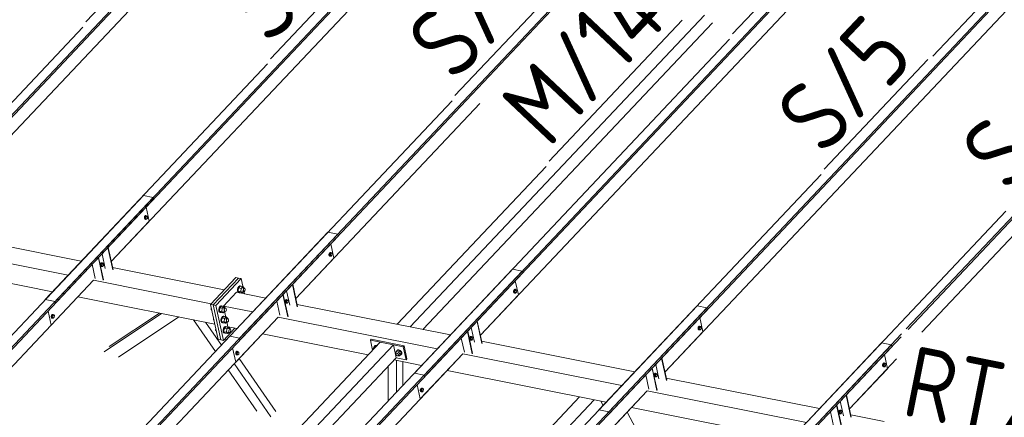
# Model space of a CAD drawing. Header units: millimetres. Extents: x -681 to 506, y -45 to 794.
# Tile 61 of 256: x -484 to -415, y 483 to 511. Entities that reach past the tile are written whole.
import ezdxf

# ---------------------------------------------------------------- set-up
doc = ezdxf.new("R2010")
doc.units = ezdxf.units.MM
doc.header["$LTSCALE"] = 0.6
doc.linetypes.add('XKITLINE00', pattern=[0])
for name, color, linetype, lineweight in [('Bolt', 7, 'Continuous', 0), ('Part', 2, 'Continuous', 0), ('PartMark', 3, 'Continuous', 0)]:
    doc.layers.add(name, color=color, linetype=linetype, lineweight=lineweight)
doc.styles.add('ISOCPEUR', font='ISOCPEUR.TTF')

msp = doc.modelspace()

# ---------------------------------------------------------------- linework, layer by layer
at = {"layer": 'Bolt', "color": 3, "linetype": 'XKITLINE00', "lineweight": 0}
for p, q in [((-475.187, 496.746), (-475.203, 496.679)), ((-475.203, 496.679), (-475.201, 496.615)), ((-475.201, 496.615), (-475.179, 496.57)), ((-475.155, 496.797), (-475.187, 496.746)), ((-475.18, 496.675), (-475.163, 496.742)), ((-475.177, 496.61), (-475.18, 496.675)), ((-475.179, 496.57), (-475.145, 496.557)), ((-475.156, 496.566), (-475.177, 496.61)), ((-475.156, 496.734), (-475.168, 496.62)), ((-475.168, 496.62), (-475.12, 496.57)), ((-475.168, 496.62), (-475.098, 496.606)), ((-475.163, 496.742), (-475.132, 496.793)), ((-475.096, 496.797), (-475.156, 496.734)), ((-475.156, 496.734), (-475.086, 496.72)), ((-475.122, 496.552), (-475.156, 496.566)), ((-475.117, 496.819), (-475.155, 496.797)), ((-475.145, 496.557), (-475.122, 496.552)), ((-475.132, 496.793), (-475.094, 496.815)), ((-475.099, 496.566), (-475.122, 496.552)), ((-475.12, 496.57), (-475.051, 496.556)), ((-475.117, 496.819), (-475.094, 496.815)), ((-475.098, 496.606), (-475.086, 496.72)), ((-475.051, 496.556), (-475.098, 496.606)), ((-475.096, 496.797), (-475.026, 496.783)), ((-475.094, 496.815), (-475.06, 496.802)), ((-475.086, 496.72), (-475.026, 496.783)), ((-475.06, 496.802), (-475.054, 496.789)), ((-474.991, 496.62), (-475.051, 496.556)), ((-475.026, 496.783), (-474.979, 496.733)), ((-474.979, 496.733), (-474.991, 496.62)), ((-462.178, 494.15), (-462.195, 494.083)), ((-462.147, 494.201), (-462.178, 494.15)), ((-462.172, 494.078), (-462.155, 494.145)), ((-462.148, 494.137), (-462.16, 494.024)), ((-462.155, 494.145), (-462.124, 494.196)), ((-462.088, 494.201), (-462.148, 494.137)), ((-462.148, 494.137), (-462.078, 494.124)), ((-462.109, 494.223), (-462.147, 494.201)), ((-462.124, 494.196), (-462.086, 494.218)), ((-462.109, 494.223), (-462.086, 494.218)), ((-462.09, 494.01), (-462.078, 494.124)), ((-462.088, 494.201), (-462.018, 494.187)), ((-462.086, 494.218), (-462.052, 494.205)), ((-462.078, 494.124), (-462.018, 494.187)), ((-462.052, 494.205), (-462.046, 494.193)), ((-462.018, 494.187), (-461.971, 494.137)), ((-461.971, 494.137), (-461.983, 494.023)), ((-478.286, 493.428), (-478.302, 493.361)), ((-478.254, 493.479), (-478.286, 493.428)), ((-478.279, 493.357), (-478.262, 493.424)), ((-478.262, 493.424), (-478.231, 493.475)), ((-478.195, 493.479), (-478.255, 493.416)), ((-478.217, 493.501), (-478.254, 493.479)), ((-478.231, 493.475), (-478.193, 493.497)), ((-478.217, 493.501), (-478.193, 493.497)), ((-478.195, 493.479), (-478.125, 493.465)), ((-478.193, 493.497), (-478.159, 493.484)), ((-478.185, 493.402), (-478.125, 493.465)), ((-478.159, 493.484), (-478.153, 493.471)), ((-478.125, 493.465), (-478.078, 493.415)), ((-462.195, 494.083), (-462.193, 494.019)), ((-462.193, 494.019), (-462.171, 493.974)), ((-462.169, 494.014), (-462.172, 494.078)), ((-462.171, 493.974), (-462.137, 493.961)), ((-462.148, 493.969), (-462.169, 494.014)), ((-462.16, 494.024), (-462.112, 493.974)), ((-462.16, 494.024), (-462.09, 494.01)), ((-462.114, 493.956), (-462.148, 493.969)), ((-462.137, 493.961), (-462.114, 493.956)), ((-462.091, 493.97), (-462.114, 493.956)), ((-462.112, 493.974), (-462.043, 493.96)), ((-462.043, 493.96), (-462.09, 494.01)), ((-461.983, 494.023), (-462.043, 493.96)), ((-478.302, 493.361), (-478.3, 493.297)), ((-478.3, 493.297), (-478.279, 493.252)), ((-478.277, 493.292), (-478.279, 493.357)), ((-478.279, 493.252), (-478.245, 493.239)), ((-478.255, 493.248), (-478.277, 493.292)), ((-478.255, 493.416), (-478.267, 493.302)), ((-478.267, 493.302), (-478.22, 493.252)), ((-478.267, 493.302), (-478.198, 493.288)), ((-478.255, 493.416), (-478.185, 493.402)), ((-478.221, 493.235), (-478.255, 493.248)), ((-478.245, 493.239), (-478.221, 493.235)), ((-478.198, 493.248), (-478.221, 493.235)), ((-478.22, 493.252), (-478.15, 493.238)), ((-478.198, 493.288), (-478.185, 493.402)), ((-478.15, 493.238), (-478.198, 493.288)), ((-478.09, 493.302), (-478.15, 493.238)), ((-478.078, 493.415), (-478.09, 493.302)), ((-468.608, 491.736), (-468.638, 491.614)), ((-468.638, 491.614), (-468.634, 491.496)), ((-468.634, 491.496), (-468.595, 491.414)), ((-468.55, 491.83), (-468.608, 491.736)), ((-468.601, 491.606), (-468.571, 491.729)), ((-468.596, 491.488), (-468.601, 491.606)), ((-468.558, 491.406), (-468.596, 491.488)), ((-468.595, 491.414), (-468.533, 491.39)), ((-468.565, 491.723), (-468.589, 491.496)), ((-468.413, 491.46), (-468.589, 491.496)), ((-468.589, 491.496), (-468.494, 491.395)), ((-468.571, 491.729), (-468.513, 491.823)), ((-468.445, 491.85), (-468.565, 491.723)), ((-468.389, 491.688), (-468.565, 491.723)), ((-468.495, 491.382), (-468.558, 491.406)), ((-468.481, 491.87), (-468.55, 491.83)), ((-468.533, 491.39), (-468.495, 491.382)), ((-468.513, 491.823), (-468.444, 491.863)), ((-468.478, 491.392), (-468.495, 491.382)), ((-468.494, 491.395), (-468.317, 491.36)), ((-468.481, 491.87), (-468.444, 491.863)), ((-468.445, 491.85), (-468.269, 491.815)), ((-468.444, 491.863), (-468.382, 491.839)), ((-468.413, 491.46), (-468.389, 491.688)), ((-468.413, 491.46), (-468.317, 491.36)), ((-468.269, 491.815), (-468.389, 491.688)), ((-468.382, 491.839), (-468.38, 491.837)), ((-468.317, 491.36), (-468.24, 491.443)), ((-468.307, 491.456), (-468.186, 491.432)), ((-468.279, 491.719), (-468.158, 491.694)), ((-468.173, 491.714), (-468.269, 491.815)), ((-468.244, 491.554), (-468.227, 491.621)), ((-468.241, 491.49), (-468.244, 491.554)), ((-468.22, 491.445), (-468.241, 491.49)), ((-468.227, 491.621), (-468.196, 491.672)), ((-468.186, 491.432), (-468.22, 491.445)), ((-468.196, 491.672), (-468.158, 491.694)), ((-468.149, 491.454), (-468.186, 491.432)), ((-468.175, 491.698), (-468.173, 491.714)), ((-468.158, 491.694), (-468.124, 491.681)), ((-468.117, 491.505), (-468.149, 491.454)), ((-468.124, 491.681), (-468.103, 491.637)), ((-468.1, 491.572), (-468.117, 491.505)), ((-468.103, 491.637), (-468.1, 491.572)), ((-449.17, 491.553), (-449.187, 491.487)), ((-449.187, 491.487), (-449.184, 491.422)), ((-449.184, 491.422), (-449.163, 491.378)), ((-449.139, 491.605), (-449.17, 491.553)), ((-449.164, 491.482), (-449.147, 491.549)), ((-449.161, 491.418), (-449.164, 491.482)), ((-449.163, 491.378), (-449.129, 491.364)), ((-449.14, 491.373), (-449.161, 491.418)), ((-449.14, 491.541), (-449.152, 491.427)), ((-449.152, 491.427), (-449.104, 491.377)), ((-449.152, 491.427), (-449.082, 491.414)), ((-449.147, 491.549), (-449.116, 491.6)), ((-449.08, 491.605), (-449.14, 491.541)), ((-449.14, 491.541), (-449.07, 491.527)), ((-449.106, 491.36), (-449.14, 491.373)), ((-449.101, 491.627), (-449.139, 491.605)), ((-449.129, 491.364), (-449.106, 491.36)), ((-449.116, 491.6), (-449.078, 491.622)), ((-449.083, 491.373), (-449.106, 491.36)), ((-449.104, 491.377), (-449.035, 491.363)), ((-449.101, 491.627), (-449.078, 491.622)), ((-449.082, 491.414), (-449.07, 491.527)), ((-449.035, 491.363), (-449.082, 491.414)), ((-449.08, 491.605), (-449.01, 491.591)), ((-449.078, 491.622), (-449.044, 491.609)), ((-449.07, 491.527), (-449.01, 491.591)), ((-449.044, 491.609), (-449.038, 491.596)), ((-448.975, 491.427), (-449.035, 491.363)), ((-449.01, 491.591), (-448.962, 491.54)), ((-448.962, 491.54), (-448.975, 491.427)), ((-465.278, 490.832), (-465.294, 490.765)), ((-465.294, 490.765), (-465.292, 490.701)), ((-465.292, 490.701), (-465.271, 490.656)), ((-465.246, 490.883), (-465.278, 490.832)), ((-465.271, 490.76), (-465.254, 490.827)), ((-465.268, 490.696), (-465.271, 490.76)), ((-465.271, 490.656), (-465.237, 490.643)), ((-465.247, 490.651), (-465.268, 490.696)), ((-465.247, 490.819), (-465.259, 490.706)), ((-465.259, 490.706), (-465.211, 490.656)), ((-465.259, 490.706), (-465.19, 490.692)), ((-465.254, 490.827), (-465.223, 490.878)), ((-465.187, 490.883), (-465.247, 490.819)), ((-465.247, 490.819), (-465.177, 490.806)), ((-465.213, 490.638), (-465.247, 490.651)), ((-465.208, 490.905), (-465.246, 490.883)), ((-465.223, 490.878), (-465.185, 490.9)), ((-465.19, 490.652), (-465.213, 490.638)), ((-465.211, 490.656), (-465.142, 490.642)), ((-465.208, 490.905), (-465.185, 490.9)), ((-465.19, 490.692), (-465.177, 490.806)), ((-465.142, 490.642), (-465.19, 490.692)), ((-465.187, 490.883), (-465.117, 490.869)), ((-465.185, 490.9), (-465.151, 490.887)), ((-465.177, 490.806), (-465.117, 490.869)), ((-465.151, 490.887), (-465.145, 490.875)), ((-465.082, 490.705), (-465.142, 490.642)), ((-465.117, 490.869), (-465.07, 490.819)), ((-465.07, 490.819), (-465.082, 490.705)), ((-470.5, 490.208), (-470.49, 490.309)), ((-470.466, 490.201), (-470.5, 490.208)), ((-470.5, 490.208), (-470.458, 490.164)), ((-469.934, 490.332), (-469.964, 490.209)), ((-469.964, 490.209), (-469.959, 490.091)), ((-469.959, 490.091), (-469.921, 490.009)), ((-469.876, 490.426), (-469.934, 490.332)), ((-469.927, 490.202), (-469.896, 490.324)), ((-469.922, 490.084), (-469.927, 490.202)), ((-469.883, 490.002), (-469.922, 490.084)), ((-469.921, 490.009), (-469.858, 489.985)), ((-469.891, 490.319), (-469.915, 490.091)), ((-469.739, 490.056), (-469.915, 490.091)), ((-469.915, 490.091), (-469.82, 489.991)), ((-469.896, 490.324), (-469.839, 490.418)), ((-469.771, 490.445), (-469.891, 490.319)), ((-469.714, 490.283), (-469.891, 490.319)), ((-469.821, 489.978), (-469.883, 490.002)), ((-469.807, 490.466), (-469.876, 490.426)), ((-469.858, 489.985), (-469.821, 489.978)), ((-469.839, 490.418), (-469.77, 490.459)), ((-469.804, 489.988), (-469.821, 489.978)), ((-469.82, 489.991), (-469.643, 489.956)), ((-469.807, 490.466), (-469.77, 490.459)), ((-469.771, 490.445), (-469.594, 490.41)), ((-469.77, 490.459), (-469.707, 490.435)), ((-469.739, 490.056), (-469.714, 490.283)), ((-469.739, 490.056), (-469.643, 489.956)), ((-469.594, 490.41), (-469.714, 490.283)), ((-469.707, 490.435), (-469.706, 490.433)), ((-469.643, 489.956), (-469.565, 490.038)), ((-469.633, 490.052), (-469.512, 490.028)), ((-469.605, 490.314), (-469.484, 490.29)), ((-469.499, 490.31), (-469.594, 490.41)), ((-469.57, 490.15), (-469.553, 490.217)), ((-469.567, 490.086), (-469.57, 490.15)), ((-469.546, 490.041), (-469.567, 490.086)), ((-469.553, 490.217), (-469.522, 490.268)), ((-469.512, 490.028), (-469.546, 490.041)), ((-469.522, 490.268), (-469.484, 490.29)), ((-469.474, 490.05), (-469.512, 490.028)), ((-469.501, 490.293), (-469.499, 490.31)), ((-469.484, 490.29), (-469.45, 490.277)), ((-469.443, 490.101), (-469.474, 490.05)), ((-469.45, 490.277), (-469.429, 490.232)), ((-469.426, 490.168), (-469.443, 490.101)), ((-469.429, 490.232), (-469.426, 490.168)), ((-465.237, 490.643), (-465.213, 490.638)), ((-481.758, 489.786), (-481.774, 489.719)), ((-481.774, 489.719), (-481.772, 489.654)), ((-481.772, 489.654), (-481.751, 489.61)), ((-481.726, 489.837), (-481.758, 489.786)), ((-481.751, 489.714), (-481.734, 489.781)), ((-481.748, 489.65), (-481.751, 489.714)), ((-481.751, 489.61), (-481.717, 489.596)), ((-481.727, 489.605), (-481.748, 489.65)), ((-481.727, 489.773), (-481.739, 489.66)), ((-481.739, 489.66), (-481.691, 489.609)), ((-481.739, 489.66), (-481.67, 489.646)), ((-481.734, 489.781), (-481.703, 489.832)), ((-481.667, 489.837), (-481.727, 489.773)), ((-481.727, 489.773), (-481.657, 489.759)), ((-481.693, 489.592), (-481.727, 489.605)), ((-481.688, 489.859), (-481.726, 489.837)), ((-481.717, 489.596), (-481.693, 489.592)), ((-481.703, 489.832), (-481.665, 489.854)), ((-481.67, 489.605), (-481.693, 489.592)), ((-481.691, 489.609), (-481.622, 489.595)), ((-481.688, 489.859), (-481.665, 489.854)), ((-481.67, 489.646), (-481.657, 489.759)), ((-481.622, 489.595), (-481.67, 489.646)), ((-481.667, 489.837), (-481.597, 489.823)), ((-481.665, 489.854), (-481.631, 489.841)), ((-481.657, 489.759), (-481.597, 489.823)), ((-481.631, 489.841), (-481.625, 489.828)), ((-481.562, 489.659), (-481.622, 489.595)), ((-481.597, 489.823), (-481.55, 489.773)), ((-481.55, 489.773), (-481.562, 489.659)), ((-470.342, 489.481), (-470.332, 489.581)), ((-470.308, 489.474), (-470.342, 489.481)), ((-470.342, 489.481), (-470.3, 489.436)), ((-469.776, 489.604), (-469.806, 489.482)), ((-469.806, 489.482), (-469.801, 489.364)), ((-469.801, 489.364), (-469.763, 489.282)), ((-469.718, 489.698), (-469.776, 489.604)), ((-469.769, 489.474), (-469.738, 489.597)), ((-469.764, 489.356), (-469.769, 489.474)), ((-469.725, 489.274), (-469.764, 489.356)), ((-469.763, 489.282), (-469.7, 489.258)), ((-469.733, 489.591), (-469.757, 489.364)), ((-469.581, 489.328), (-469.757, 489.364)), ((-469.757, 489.364), (-469.662, 489.263)), ((-469.738, 489.597), (-469.681, 489.691)), ((-469.613, 489.718), (-469.733, 489.591)), ((-469.556, 489.556), (-469.733, 489.591)), ((-469.663, 489.25), (-469.725, 489.274)), ((-469.649, 489.738), (-469.718, 489.698)), ((-469.7, 489.258), (-469.663, 489.25)), ((-469.681, 489.691), (-469.612, 489.731)), ((-469.646, 489.26), (-469.663, 489.25)), ((-469.662, 489.263), (-469.485, 489.228)), ((-469.649, 489.738), (-469.612, 489.731)), ((-469.613, 489.718), (-469.436, 489.683)), ((-469.612, 489.731), (-469.549, 489.707)), ((-469.581, 489.328), (-469.556, 489.556)), ((-469.581, 489.328), (-469.485, 489.228)), ((-469.436, 489.683), (-469.556, 489.556)), ((-469.549, 489.707), (-469.548, 489.705)), ((-469.485, 489.228), (-469.407, 489.311)), ((-469.475, 489.324), (-469.354, 489.3)), ((-469.447, 489.587), (-469.326, 489.562)), ((-469.341, 489.582), (-469.436, 489.683)), ((-469.412, 489.422), (-469.395, 489.489)), ((-469.409, 489.358), (-469.412, 489.422)), ((-469.388, 489.313), (-469.409, 489.358)), ((-469.395, 489.489), (-469.364, 489.54)), ((-469.354, 489.3), (-469.388, 489.313)), ((-469.364, 489.54), (-469.326, 489.562)), ((-469.316, 489.322), (-469.354, 489.3)), ((-469.343, 489.566), (-469.341, 489.582)), ((-469.326, 489.562), (-469.292, 489.549)), ((-469.285, 489.373), (-469.316, 489.322)), ((-469.292, 489.549), (-469.271, 489.504)), ((-469.268, 489.44), (-469.285, 489.373)), ((-469.271, 489.504), (-469.268, 489.44)), ((-470.185, 488.753), (-470.174, 488.854)), ((-470.15, 488.746), (-470.185, 488.753)), ((-470.185, 488.753), (-470.142, 488.708)), ((-469.618, 488.876), (-469.648, 488.754)), ((-469.648, 488.754), (-469.643, 488.636)), ((-469.643, 488.636), (-469.605, 488.554)), ((-469.56, 488.97), (-469.618, 488.876)), ((-469.611, 488.747), (-469.58, 488.869)), ((-469.606, 488.629), (-469.611, 488.747)), ((-469.567, 488.547), (-469.606, 488.629)), ((-469.575, 488.863), (-469.599, 488.636)), ((-469.423, 488.601), (-469.599, 488.636)), ((-469.599, 488.636), (-469.504, 488.536)), ((-469.58, 488.869), (-469.523, 488.963)), ((-469.455, 488.99), (-469.575, 488.863)), ((-469.398, 488.828), (-469.575, 488.863)), ((-469.491, 489.011), (-469.56, 488.97)), ((-469.523, 488.963), (-469.454, 489.003)), ((-469.491, 489.011), (-469.454, 489.003)), ((-469.455, 488.99), (-469.278, 488.955)), ((-469.454, 489.003), (-469.391, 488.979)), ((-469.423, 488.601), (-469.398, 488.828)), ((-469.423, 488.601), (-469.327, 488.5)), ((-469.278, 488.955), (-469.398, 488.828)), ((-469.391, 488.979), (-469.39, 488.977)), ((-469.327, 488.5), (-469.249, 488.583)), ((-469.317, 488.597), (-469.196, 488.572)), ((-469.289, 488.859), (-469.168, 488.835)), ((-469.183, 488.855), (-469.278, 488.955)), ((-469.254, 488.695), (-469.237, 488.761)), ((-469.251, 488.63), (-469.254, 488.695)), ((-469.23, 488.586), (-469.251, 488.63)), ((-469.237, 488.761), (-469.206, 488.813)), ((-469.196, 488.572), (-469.23, 488.586)), ((-469.206, 488.813), (-469.168, 488.835)), ((-469.158, 488.594), (-469.196, 488.572)), ((-469.185, 488.838), (-469.183, 488.855)), ((-469.168, 488.835), (-469.134, 488.822)), ((-469.127, 488.646), (-469.158, 488.594)), ((-469.134, 488.822), (-469.113, 488.777)), ((-469.11, 488.712), (-469.127, 488.646)), ((-469.113, 488.777), (-469.11, 488.712)), ((-436.162, 488.957), (-436.179, 488.89)), ((-436.179, 488.89), (-436.176, 488.826)), ((-436.176, 488.826), (-436.155, 488.781)), ((-436.131, 489.008), (-436.162, 488.957)), ((-436.156, 488.886), (-436.139, 488.952)), ((-436.153, 488.821), (-436.156, 488.886)), ((-436.155, 488.781), (-436.121, 488.768)), ((-436.132, 488.777), (-436.153, 488.821)), ((-436.132, 488.945), (-436.144, 488.831)), ((-436.144, 488.831), (-436.096, 488.781)), ((-436.144, 488.831), (-436.074, 488.817)), ((-436.139, 488.952), (-436.108, 489.004)), ((-436.072, 489.008), (-436.132, 488.945)), ((-436.132, 488.945), (-436.062, 488.931)), ((-436.098, 488.763), (-436.132, 488.777)), ((-436.093, 489.03), (-436.131, 489.008)), ((-436.121, 488.768), (-436.098, 488.763)), ((-436.108, 489.004), (-436.07, 489.026)), ((-436.075, 488.777), (-436.098, 488.763)), ((-436.096, 488.781), (-436.027, 488.767)), ((-436.093, 489.03), (-436.07, 489.026)), ((-436.074, 488.817), (-436.062, 488.931)), ((-436.027, 488.767), (-436.074, 488.817)), ((-436.072, 489.008), (-436.002, 488.994)), ((-436.07, 489.026), (-436.036, 489.013)), ((-436.062, 488.931), (-436.002, 488.994)), ((-436.036, 489.013), (-436.03, 489)), ((-435.967, 488.831), (-436.027, 488.767)), ((-436.002, 488.994), (-435.954, 488.944)), ((-435.954, 488.944), (-435.967, 488.831)), ((-469.605, 488.554), (-469.542, 488.53)), ((-469.505, 488.522), (-469.567, 488.547)), ((-469.542, 488.53), (-469.505, 488.522)), ((-469.488, 488.533), (-469.505, 488.522)), ((-469.504, 488.536), (-469.327, 488.5)), ((-452.27, 488.235), (-452.286, 488.169)), ((-452.286, 488.169), (-452.284, 488.104)), ((-452.284, 488.104), (-452.263, 488.06)), ((-452.238, 488.287), (-452.27, 488.235)), ((-452.263, 488.164), (-452.246, 488.231)), ((-452.26, 488.1), (-452.263, 488.164)), ((-452.263, 488.06), (-452.229, 488.046)), ((-452.239, 488.055), (-452.26, 488.1)), ((-452.239, 488.223), (-452.251, 488.11)), ((-452.251, 488.11), (-452.203, 488.059)), ((-452.251, 488.11), (-452.181, 488.096)), ((-452.246, 488.231), (-452.215, 488.282)), ((-452.179, 488.287), (-452.239, 488.223)), ((-452.239, 488.223), (-452.169, 488.209)), ((-452.205, 488.042), (-452.239, 488.055)), ((-452.2, 488.309), (-452.238, 488.287)), ((-452.229, 488.046), (-452.205, 488.042)), ((-452.215, 488.282), (-452.177, 488.304)), ((-452.182, 488.055), (-452.205, 488.042)), ((-452.203, 488.059), (-452.134, 488.045)), ((-452.2, 488.309), (-452.177, 488.304)), ((-452.181, 488.096), (-452.169, 488.209)), ((-452.134, 488.045), (-452.181, 488.096)), ((-452.179, 488.287), (-452.109, 488.273)), ((-452.177, 488.304), (-452.143, 488.291)), ((-452.169, 488.209), (-452.109, 488.273)), ((-452.143, 488.291), (-452.137, 488.278)), ((-452.074, 488.109), (-452.134, 488.045)), ((-452.109, 488.273), (-452.062, 488.223)), ((-452.062, 488.223), (-452.074, 488.109)), ((-468.75, 487.189), (-468.766, 487.122)), ((-468.718, 487.24), (-468.75, 487.189)), ((-468.743, 487.118), (-468.726, 487.185)), ((-468.719, 487.177), (-468.731, 487.063)), ((-468.726, 487.185), (-468.695, 487.236)), ((-468.659, 487.24), (-468.719, 487.177)), ((-468.719, 487.177), (-468.649, 487.163)), ((-468.68, 487.262), (-468.718, 487.24)), ((-468.695, 487.236), (-468.657, 487.258)), ((-468.68, 487.262), (-468.657, 487.258)), ((-468.659, 487.24), (-468.589, 487.226)), ((-468.657, 487.258), (-468.623, 487.245)), ((-468.649, 487.163), (-468.589, 487.226)), ((-468.623, 487.245), (-468.617, 487.232)), ((-468.589, 487.226), (-468.542, 487.176)), ((-468.542, 487.176), (-468.554, 487.063)), ((-459.025, 487.546), (-459.076, 487.426)), ((-459.056, 487.398), (-459.076, 487.426)), ((-459.052, 487.402), (-459.051, 487.406)), ((-459.051, 487.406), (-459.005, 487.455)), ((-459.051, 487.406), (-459.025, 487.433)), ((-459.025, 487.546), (-458.933, 487.644)), ((-458.933, 487.528), (-459.025, 487.546)), ((-459.025, 487.433), (-459.022, 487.433)), ((-458.991, 487.582), (-458.99, 487.605)), ((-458.99, 487.605), (-458.94, 487.654)), ((-458.99, 487.605), (-458.973, 487.623)), ((-458.923, 487.672), (-458.973, 487.623)), ((-458.94, 487.654), (-458.859, 487.66)), ((-458.933, 487.644), (-458.841, 487.625)), ((-458.842, 487.678), (-458.923, 487.672)), ((-458.859, 487.66), (-458.823, 487.644)), ((-458.806, 487.662), (-458.842, 487.678)), ((-457.496, 487.11), (-457.446, 487.231)), ((-457.446, 487.231), (-457.353, 487.329)), ((-457.446, 487.231), (-457.285, 487.199)), ((-457.412, 487.267), (-457.41, 487.29)), ((-457.41, 487.29), (-457.361, 487.339)), ((-457.41, 487.29), (-457.393, 487.308)), ((-457.344, 487.357), (-457.393, 487.308)), ((-457.361, 487.339), (-457.28, 487.344)), ((-457.192, 487.296), (-457.353, 487.329)), ((-457.262, 487.363), (-457.344, 487.357)), ((-457.285, 487.199), (-457.192, 487.296)), ((-457.285, 487.199), (-457.175, 487.046)), ((-457.28, 487.344), (-457.189, 487.305)), ((-457.172, 487.323), (-457.262, 487.363)), ((-457.082, 487.144), (-457.192, 487.296)), ((-457.189, 487.305), (-457.113, 487.23)), ((-457.095, 487.249), (-457.172, 487.323)), ((-457.113, 487.23), (-457.071, 487.142)), ((-457.054, 487.16), (-457.095, 487.249)), ((-468.766, 487.122), (-468.764, 487.058)), ((-468.764, 487.058), (-468.743, 487.013)), ((-468.74, 487.053), (-468.743, 487.118)), ((-468.743, 487.013), (-468.709, 487)), ((-468.719, 487.009), (-468.74, 487.053)), ((-468.731, 487.063), (-468.683, 487.013)), ((-468.731, 487.063), (-468.661, 487.049)), ((-468.685, 486.995), (-468.719, 487.009)), ((-468.709, 487), (-468.685, 486.995)), ((-468.662, 487.009), (-468.685, 486.995)), ((-468.683, 487.013), (-468.614, 486.999)), ((-468.661, 487.049), (-468.649, 487.163)), ((-468.614, 486.999), (-468.661, 487.049)), ((-468.554, 487.063), (-468.614, 486.999)), ((-457.473, 487.078), (-457.496, 487.11)), ((-457.474, 487.048), (-457.472, 487.091)), ((-457.452, 487), (-457.474, 487.048)), ((-457.472, 487.091), (-457.426, 487.14)), ((-457.472, 487.091), (-457.445, 487.118)), ((-457.411, 486.96), (-457.452, 487)), ((-457.445, 487.118), (-457.401, 487.12)), ((-457.362, 486.939), (-457.411, 486.96)), ((-457.401, 487.12), (-457.352, 487.099)), ((-457.318, 486.941), (-457.362, 486.939)), ((-457.352, 487.099), (-457.311, 487.059)), ((-457.291, 486.968), (-457.318, 486.941)), ((-457.316, 486.944), (-457.225, 486.926)), ((-457.311, 487.059), (-457.289, 487.011)), ((-457.291, 486.968), (-457.245, 487.017)), ((-457.289, 487.011), (-457.291, 486.968)), ((-457.225, 486.926), (-457.175, 487.046)), ((-457.225, 486.926), (-457.133, 487.024)), ((-457.175, 487.046), (-457.082, 487.144)), ((-457.126, 487.013), (-457.144, 487.012)), ((-457.133, 487.024), (-457.082, 487.144)), ((-457.076, 487.062), (-457.126, 487.013)), ((-457.071, 487.142), (-457.076, 487.062)), ((-457.076, 487.062), (-457.059, 487.08)), ((-457.059, 487.08), (-457.054, 487.16)), ((-423.154, 486.361), (-423.171, 486.294)), ((-423.171, 486.294), (-423.168, 486.23)), ((-423.168, 486.23), (-423.147, 486.185)), ((-423.123, 486.412), (-423.154, 486.361)), ((-423.148, 486.289), (-423.131, 486.356)), ((-423.145, 486.225), (-423.148, 486.289)), ((-423.147, 486.185), (-423.113, 486.172)), ((-423.124, 486.18), (-423.145, 486.225)), ((-423.124, 486.348), (-423.136, 486.235)), ((-423.136, 486.235), (-423.088, 486.185)), ((-423.136, 486.235), (-423.066, 486.221)), ((-423.131, 486.356), (-423.1, 486.407)), ((-423.064, 486.412), (-423.124, 486.348)), ((-423.124, 486.348), (-423.054, 486.334)), ((-423.09, 486.167), (-423.124, 486.18)), ((-423.085, 486.434), (-423.123, 486.412)), ((-423.113, 486.172), (-423.09, 486.167)), ((-423.1, 486.407), (-423.062, 486.429)), ((-423.067, 486.18), (-423.09, 486.167)), ((-423.088, 486.185), (-423.018, 486.171)), ((-423.085, 486.434), (-423.062, 486.429)), ((-423.066, 486.221), (-423.054, 486.334)), ((-423.018, 486.171), (-423.066, 486.221)), ((-423.064, 486.412), (-422.994, 486.398)), ((-423.062, 486.429), (-423.028, 486.416)), ((-423.054, 486.334), (-422.994, 486.398)), ((-423.028, 486.416), (-423.022, 486.403)), ((-422.959, 486.234), (-423.018, 486.171)), ((-422.994, 486.398), (-422.946, 486.348)), ((-422.946, 486.348), (-422.959, 486.234)), ((-439.262, 485.639), (-439.278, 485.572)), ((-439.278, 485.572), (-439.276, 485.508)), ((-439.276, 485.508), (-439.254, 485.463)), ((-439.23, 485.69), (-439.262, 485.639)), ((-439.255, 485.568), (-439.238, 485.634)), ((-439.252, 485.503), (-439.255, 485.568)), ((-439.254, 485.463), (-439.22, 485.45)), ((-439.231, 485.459), (-439.252, 485.503)), ((-439.231, 485.627), (-439.243, 485.513)), ((-439.243, 485.513), (-439.195, 485.463)), ((-439.243, 485.513), (-439.173, 485.499)), ((-439.238, 485.634), (-439.207, 485.686)), ((-439.171, 485.69), (-439.231, 485.627)), ((-439.231, 485.627), (-439.161, 485.613)), ((-439.197, 485.445), (-439.231, 485.459)), ((-439.192, 485.712), (-439.23, 485.69)), ((-439.22, 485.45), (-439.197, 485.445)), ((-439.207, 485.686), (-439.169, 485.708)), ((-439.174, 485.459), (-439.197, 485.445)), ((-439.195, 485.463), (-439.126, 485.449)), ((-439.192, 485.712), (-439.169, 485.708)), ((-439.173, 485.499), (-439.161, 485.613)), ((-439.126, 485.449), (-439.173, 485.499)), ((-439.171, 485.69), (-439.101, 485.676)), ((-439.169, 485.708), (-439.135, 485.695)), ((-439.161, 485.613), (-439.101, 485.676)), ((-439.135, 485.695), (-439.129, 485.682)), ((-439.066, 485.513), (-439.126, 485.449)), ((-439.101, 485.676), (-439.054, 485.626)), ((-439.054, 485.626), (-439.066, 485.513)), ((-455.742, 484.593), (-455.758, 484.526)), ((-455.758, 484.526), (-455.756, 484.462)), ((-455.756, 484.462), (-455.734, 484.417)), ((-455.71, 484.644), (-455.742, 484.593)), ((-455.735, 484.521), (-455.718, 484.588)), ((-455.732, 484.457), (-455.735, 484.521)), ((-455.734, 484.417), (-455.7, 484.404)), ((-455.711, 484.412), (-455.732, 484.457)), ((-455.711, 484.58), (-455.723, 484.467)), ((-455.723, 484.467), (-455.675, 484.417)), ((-455.723, 484.467), (-455.653, 484.453)), ((-455.718, 484.588), (-455.687, 484.639)), ((-455.651, 484.644), (-455.711, 484.58)), ((-455.711, 484.58), (-455.641, 484.567)), ((-455.677, 484.399), (-455.711, 484.412)), ((-455.672, 484.666), (-455.71, 484.644)), ((-455.7, 484.404), (-455.677, 484.399)), ((-455.687, 484.639), (-455.649, 484.661)), ((-455.654, 484.412), (-455.677, 484.399)), ((-455.675, 484.417), (-455.606, 484.403)), ((-455.672, 484.666), (-455.649, 484.661)), ((-455.653, 484.453), (-455.641, 484.567)), ((-455.606, 484.403), (-455.653, 484.453)), ((-455.651, 484.644), (-455.581, 484.63)), ((-455.649, 484.661), (-455.615, 484.648)), ((-455.641, 484.567), (-455.581, 484.63)), ((-455.615, 484.648), (-455.609, 484.635)), ((-455.546, 484.466), (-455.606, 484.403)), ((-455.581, 484.63), (-455.534, 484.58)), ((-455.534, 484.58), (-455.546, 484.466)), ((-426.253, 483.043), (-426.27, 482.976)), ((-426.222, 483.094), (-426.253, 483.043)), ((-426.247, 482.971), (-426.23, 483.038)), ((-426.223, 483.03), (-426.235, 482.917)), ((-426.23, 483.038), (-426.199, 483.089)), ((-426.163, 483.094), (-426.223, 483.03)), ((-426.223, 483.03), (-426.153, 483.016)), ((-426.184, 483.116), (-426.222, 483.094)), ((-426.199, 483.089), (-426.161, 483.111)), ((-426.184, 483.116), (-426.161, 483.111)), ((-426.165, 482.903), (-426.153, 483.016)), ((-426.163, 483.094), (-426.093, 483.08)), ((-426.161, 483.111), (-426.127, 483.098)), ((-426.153, 483.016), (-426.093, 483.08)), ((-426.127, 483.098), (-426.121, 483.085)), ((-426.093, 483.08), (-426.046, 483.03)), ((-426.046, 483.03), (-426.058, 482.916)), ((-426.27, 482.976), (-426.268, 482.912)), ((-426.268, 482.912), (-426.246, 482.867)), ((-426.244, 482.907), (-426.247, 482.971)), ((-426.246, 482.867), (-426.212, 482.854)), ((-426.223, 482.862), (-426.244, 482.907)), ((-426.235, 482.917), (-426.187, 482.867)), ((-426.235, 482.917), (-426.165, 482.903)), ((-426.189, 482.849), (-426.223, 482.862)), ((-426.212, 482.854), (-426.189, 482.849)), ((-426.166, 482.862), (-426.189, 482.849)), ((-426.187, 482.867), (-426.118, 482.853)), ((-426.118, 482.853), (-426.165, 482.903)), ((-426.058, 482.916), (-426.118, 482.853))]:
    msp.add_line(p, q, dxfattribs=at)
at = {"layer": 'Part', "color": 2, "linetype": 'XKITLINE00', "lineweight": 0}
for p, q in [((-494.511, 493.372), (-455.315, 534.891)), ((-494.481, 493.235), (-455.285, 534.755)), ((-481.503, 490.775), (-442.307, 532.295)), ((-481.473, 490.639), (-442.277, 532.159)), ((-468.495, 488.179), (-429.298, 529.699)), ((-468.465, 488.043), (-429.269, 529.562)), ((-490.547, 496.175), (-459.508, 529.054)), ((-455.487, 485.583), (-416.29, 527.102)), ((-455.457, 485.446), (-416.261, 526.966)), ((-477.539, 493.579), (-446.5, 526.458)), ((-442.479, 482.986), (-403.282, 524.506)), ((-442.449, 482.85), (-403.253, 524.37)), ((-419.637, 508.048), (-403.97, 524.643)), ((-421.506, 488.827), (-390.274, 521.91)), ((-451.523, 488.386), (-420.484, 521.265)), ((-421.372, 488.8), (-390.245, 521.773)), ((-438.515, 485.79), (-407.476, 518.668)), ((-420.397, 488.606), (-394.468, 516.072)), ((-456.465, 488.972), (-435.73, 510.936)), ((-495.198, 493.509), (-479.531, 510.105)), ((-455.576, 488.795), (-435.171, 510.409)), ((-456.174, 485.72), (-433.953, 509.259)), ((-482.19, 490.913), (-466.523, 507.508)), ((-469.182, 488.316), (-453.515, 504.912)), ((-464.531, 490.982), (-451.571, 504.711)), ((-457.394, 489.158), (-446.886, 500.288)), ((-443.166, 483.123), (-427.499, 499.719)), ((-513.782, 456.583), (-474.586, 498.102)), ((-513.752, 456.446), (-474.556, 497.966)), ((-490.94, 481.644), (-475.273, 498.24)), ((-474.586, 498.102), (-475.273, 498.24)), ((-474.556, 497.966), (-474.586, 498.102)), ((-474.86, 496.417), (-475.076, 497.415)), ((-430.158, 480.527), (-414.491, 497.123)), ((-477.539, 493.579), (-474.86, 496.417)), ((-500.774, 453.986), (-461.578, 495.506)), ((-490.456, 495.757), (-479.653, 493.601)), ((-477.932, 479.047), (-462.265, 495.643)), ((-461.578, 495.506), (-462.265, 495.643)), ((-461.548, 495.37), (-461.578, 495.506)), ((-500.744, 453.85), (-461.548, 495.37)), ((-491.788, 494.862), (-480.575, 492.624)), ((-461.852, 493.82), (-462.068, 494.818)), ((-477.962, 493.096), (-478.185, 494.122)), ((-477.432, 492.991), (-477.773, 494.559)), ((-477.415, 493.009), (-477.755, 494.577)), ((-492.893, 493.69), (-481.681, 491.452)), ((-478.107, 492.276), (-478.447, 493.844)), ((-478.089, 492.295), (-478.43, 493.862)), ((-464.531, 490.982), (-461.852, 493.82)), ((-487.766, 451.39), (-448.57, 492.91)), ((-487.736, 451.253), (-448.54, 492.773)), ((-478.664, 492.388), (-478.881, 493.385)), ((-477.448, 493.161), (-469.569, 491.588)), ((-464.924, 476.451), (-449.257, 493.047)), ((-448.57, 492.91), (-449.257, 493.047)), ((-448.54, 492.773), (-448.57, 492.91)), ((-509.818, 459.386), (-478.779, 492.265)), ((-481.777, 489.09), (-478.779, 492.265)), ((-478.779, 492.265), (-470.491, 490.611)), ((-468.756, 492.449), (-470.543, 490.556)), ((-468.571, 492.412), (-470.358, 490.519)), ((-470.357, 490.519), (-468.571, 492.412)), ((-470.172, 490.482), (-468.385, 492.375)), ((-468.571, 492.412), (-468.756, 492.449)), ((-468.385, 492.375), (-468.571, 492.412)), ((-468.153, 491.305), (-468.385, 492.375)), ((-448.844, 491.224), (-449.06, 492.222)), ((-468.708, 491.416), (-469.631, 490.439)), ((-468.708, 491.416), (-466.644, 491.004)), ((-464.954, 490.5), (-465.177, 491.526)), ((-464.424, 490.394), (-464.765, 491.962)), ((-464.407, 490.413), (-464.747, 491.981)), ((-481.503, 490.775), (-482.19, 490.913)), ((-481.503, 490.775), (-481.473, 490.639)), ((-479.885, 491.094), (-470.242, 489.169)), ((-465.656, 489.791), (-465.873, 490.789)), ((-465.099, 489.68), (-465.439, 491.248)), ((-465.081, 489.698), (-465.422, 491.266)), ((-451.523, 488.386), (-448.844, 491.224)), ((-481.993, 490.088), (-481.777, 489.09)), ((-474.758, 448.793), (-435.562, 490.313)), ((-474.728, 448.657), (-435.532, 490.177)), ((-470.543, 490.556), (-470.357, 490.519)), ((-470.008, 488.092), (-470.543, 490.556)), ((-470.358, 490.519), (-470.172, 490.482)), ((-469.823, 488.055), (-470.358, 490.519)), ((-470.357, 490.519), (-469.823, 488.055)), ((-470.172, 490.482), (-469.637, 488.018)), ((-469.631, 490.439), (-467.567, 490.027)), ((-469.631, 490.439), (-469.315, 488.984)), ((-464.44, 490.564), (-453.636, 488.408)), ((-451.916, 473.855), (-436.249, 490.45)), ((-435.562, 490.313), (-436.249, 490.45)), ((-435.532, 490.177), (-435.562, 490.313)), ((-478.036, 487.227), (-473.991, 489.917)), ((-477.69, 487.594), (-474.149, 489.949)), ((-477.039, 486.839), (-472.774, 489.675)), ((-473.923, 481.033), (-465.771, 489.668)), ((-470.193, 487.245), (-471.73, 489.466)), ((-469.773, 487.69), (-470.885, 489.298)), ((-468.769, 486.493), (-465.771, 489.668)), ((-465.771, 489.669), (-454.559, 487.431)), ((-451.416, 487.798), (-451.757, 489.366)), ((-451.399, 487.816), (-451.739, 489.384)), ((-435.836, 488.628), (-436.052, 489.626)), ((-469.637, 488.018), (-468.818, 488.885)), ((-469.315, 488.984), (-468.673, 488.856)), ((-452.091, 487.083), (-452.431, 488.651)), ((-452.073, 487.102), (-452.414, 488.67)), ((-451.946, 487.904), (-452.169, 488.929)), ((-438.515, 485.79), (-435.836, 488.628)), ((-469.823, 488.055), (-470.008, 488.092)), ((-469.823, 488.055), (-469.637, 488.018)), ((-469.427, 488.057), (-469.5, 488.162)), ((-468.495, 488.179), (-469.182, 488.316)), ((-468.495, 488.179), (-468.465, 488.043)), ((-467.285, 478.68), (-458.581, 487.9)), ((-466.877, 488.497), (-459.422, 487.009)), ((-459.218, 488.1), (-459.276, 488.039)), ((-459.276, 488.039), (-457.652, 487.714)), ((-459.276, 488.039), (-459.122, 487.328)), ((-459.218, 488.1), (-456.895, 487.636)), ((-457.652, 487.715), (-458.581, 487.9)), ((-452.648, 487.195), (-452.865, 488.192)), ((-451.432, 487.968), (-440.628, 485.812)), ((-429.47, 480.39), (-421.829, 488.484)), ((-429.441, 480.253), (-421.872, 488.271)), ((-468.985, 487.491), (-468.769, 486.493)), ((-466.701, 478.129), (-457.652, 487.715)), ((-457.454, 486.805), (-457.652, 487.715)), ((-457.652, 487.714), (-456.953, 487.575)), ((-456.953, 487.575), (-456.895, 487.636)), ((-456.756, 486.665), (-456.953, 487.575)), ((-456.895, 487.636), (-456.698, 486.726)), ((-453.785, 454.634), (-422.554, 487.717)), ((-453.652, 454.608), (-422.524, 487.58)), ((-438.908, 471.258), (-423.241, 487.854)), ((-422.554, 487.717), (-423.241, 487.854)), ((-422.524, 487.58), (-422.554, 487.717)), ((-483.802, 454.193), (-452.763, 487.072)), ((-465.934, 483.008), (-468.525, 486.752)), ((-466.143, 477.602), (-457.454, 486.805)), ((-457.604, 486.647), (-455.665, 486.26)), ((-457.455, 486.805), (-456.756, 486.665)), ((-457.444, 484.374), (-457.444, 486.615)), ((-456.983, 484.863), (-456.983, 486.523)), ((-456.756, 486.665), (-456.698, 486.726)), ((-455.761, 483.897), (-452.763, 487.072)), ((-452.763, 487.073), (-441.551, 484.835)), ((-438.408, 485.201), (-438.749, 486.769)), ((-438.391, 485.22), (-438.731, 486.788)), ((-425.507, 483.193), (-422.182, 486.715)), ((-422.828, 486.031), (-423.044, 487.029)), ((-467.277, 483.031), (-469.29, 485.941)), ((-466.28, 482.642), (-468.87, 486.386)), ((-458.014, 483.77), (-458.014, 486.212)), ((-453.869, 485.901), (-442.657, 483.663)), ((-439.083, 484.487), (-439.423, 486.055)), ((-439.065, 484.505), (-439.406, 486.073)), ((-438.938, 485.307), (-439.161, 486.333)), ((-425.507, 483.193), (-422.828, 486.031)), ((-455.487, 485.583), (-456.174, 485.72)), ((-455.487, 485.583), (-455.457, 485.446)), ((-439.64, 484.598), (-439.857, 485.596)), ((-438.424, 485.372), (-427.62, 483.215)), ((-470.794, 451.597), (-439.755, 484.476)), ((-455.977, 484.895), (-455.761, 483.897)), ((-442.753, 481.301), (-439.755, 484.476)), ((-439.755, 484.476), (-428.543, 482.238)), ((-451.358, 476.822), (-444.542, 484.039)), ((-450.465, 476.473), (-443.513, 483.834)), ((-442.872, 483.435), (-443.037, 483.739)), ((-425.93, 482.711), (-426.152, 483.737)), ((-425.4, 482.605), (-425.741, 484.173)), ((-425.383, 482.623), (-425.723, 484.191)), ((-442.479, 482.986), (-443.166, 483.123)), ((-440.861, 483.305), (-429.649, 481.067)), ((-426.075, 481.891), (-426.415, 483.459)), ((-426.057, 481.909), (-426.398, 483.477)), ((-442.479, 482.986), (-442.449, 482.85)), ((-440.011, 480.806), (-441.184, 482.962)), ((-426.632, 482.002), (-426.849, 482.999)), ((-425.416, 482.775), (-423.062, 482.305))]:
    msp.add_line(p, q, dxfattribs=at)
at = {"layer": 'PartMark', "color": 1, "linetype": 'XKITLINE00', "lineweight": 0}
for p, q in [((-479.329, 510.464), (-472.016, 518.211)), ((-433.751, 509.618), (-426.438, 517.365)), ((-466.321, 507.868), (-459.008, 515.614)), ((-453.313, 505.271), (-446, 513.018)), ((-446.684, 500.648), (-437.306, 510.582)), ((-427.297, 500.079), (-419.984, 507.825))]:
    msp.add_line(p, q, dxfattribs=at)

# ---------------------------------------------------------------- texts
at = {"layer": 'PartMark', "color": 1, "style": 'ISOCPEUR', "width": 0.85}
for s, rotation, p in [('S/5', 46.65022, (-466.346, 508.716)), ('S/5', 46.65022, (-453.338, 506.12)), ('M/14', 46.65022, (-446.709, 501.496)), ('S/5', 46.65022, (-427.322, 500.927)), ('S/5', 46.65022, (-414.314, 498.331)), ('RT/20', -11.28727, (-421.945, 482.796))]:
    msp.add_text(s, height=5, rotation=rotation, dxfattribs=at).set_placement(p)

doc.saveas('drawing.dxf')
